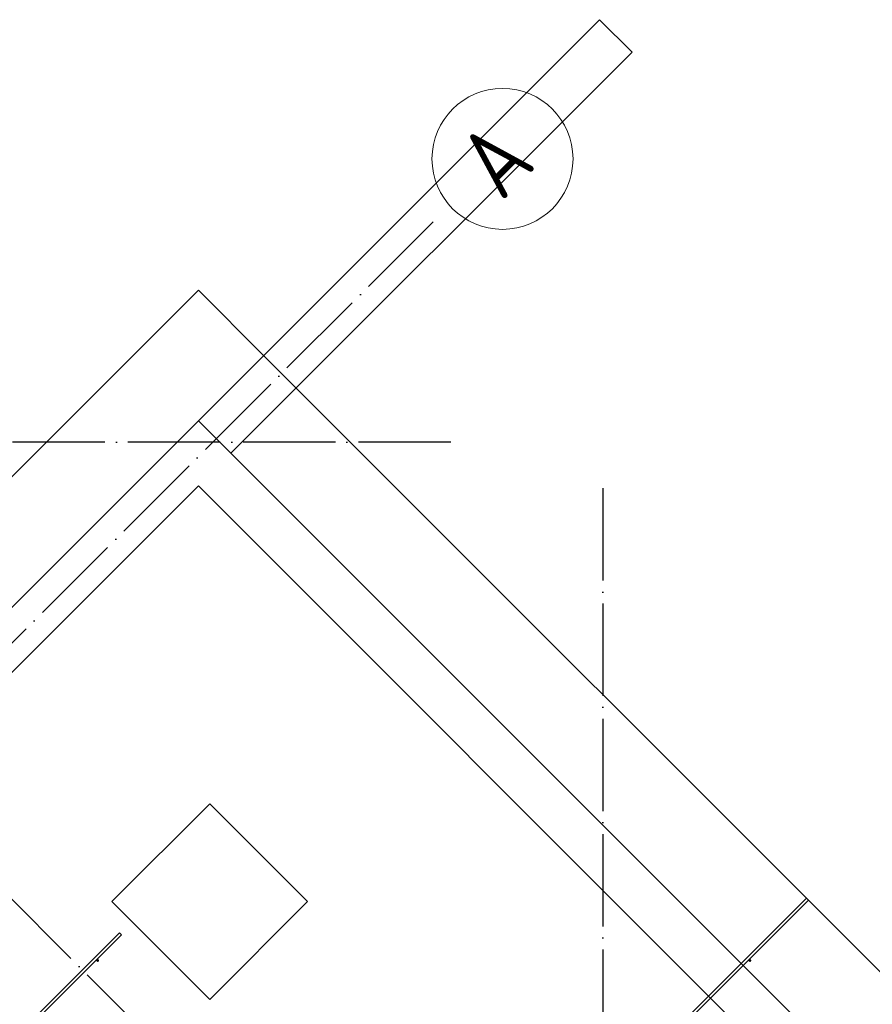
# Model space of a CAD drawing. Header units: millimetres. Extents: x -3483 to 105345, y -283423 to 72284.
# Tile 121 of 165: x 95921 to 99618, y 19362 to 23633. Entities that reach past the tile are written whole.
import ezdxf

# ---------------------------------------------------------------- set-up
doc = ezdxf.new("R2010")
doc.units = ezdxf.units.MM
for name, pattern in [('______11', [500, 400, -50, 0, -50]), ('______2', [270, 200, -70]), ('______5', [1100, 800, -100, 100, -100])]:
    doc.linetypes.add(name, pattern=pattern)
doc.layers.add('Арм.стержн. Фиксатор', color=7, linetype='Continuous', lineweight=35, true_color=0x501e0f)
doc.layers.add('Осевая линия_ общее', color=7, linetype='______5', lineweight=13, true_color=0xa0a0a0)
doc.layers.add('Стена_ общее', color=7, linetype='Continuous', lineweight=35)
doc.layers.add('Фундамент_ общее', color=7, linetype='Continuous', lineweight=35)
doc.styles.add('ISOCPEUR', font='ISOCPEUR')

# ---------------------------------------------------------------- blocks, each defined once
blk = doc.blocks.new('СЛОЖНЫЙ_ОБЪЕКТ_9')
at = {"layer": 'Осевая линия_ общее', "color": 253, "linetype": '______11', "lineweight": -3, "true_color": 0xa0a0a0, "transparency": 33554687}
for p, q in [((84349.3, 9391.4), (97713.7, 22755.7)), ((100386.5, 15317), (94623.6, 21079.9))]:
    blk.add_line(p, q, dxfattribs=at)
at = {"layer": 'Осевая линия_ общее', "color": 7, "linetype": 'Continuous', "lineweight": 13, "transparency": 33554687}
blk.add_circle((98014.4, 23028.9), 305.8, dxfattribs=at)
at = {"layer": 'Осевая линия_ общее', "color": 7, "linetype": 'Continuous', "lineweight": 13, "transparency": 33554687, "insert": (98011.2, 22841.2), "char_height": 300, "width": 392.646, "attachment_point": 7, "rotation": 45, "style": 'ISOCPEUR'}
blk.add_mtext('\\W0.82;А', dxfattribs=at)
blk = doc.blocks.new('СЛОЖНЫЙ_ОБЪЕКТ_13')
at = {"layer": 'Стена_ общее', "color": 9, "linetype": 'Continuous', "lineweight": -3, "true_color": 0xc7c7c7, "transparency": 33554687}
for p, q in [((96695.4, 21893.1), (95394.4, 20592)), ((96836.9, 21751.7), (96695.4, 21893.1)), ((101751.2, 16837.3), (96836.9, 21751.7)), ((95535.8, 20450.6), (96695.4, 21610.2)), ((96695.4, 21610.2), (99559.2, 18746.5))]:
    blk.add_line(p, q, dxfattribs=at)

msp = doc.modelspace()

# ---------------------------------------------------------------- hatches: boundary and pattern name
at = {"layer": 'Арм.стержн. Фиксатор', "linetype": 'Continuous', "lineweight": 35, "transparency": 33554687}
for points in [[(96265.2, 19551.6), (96264.8, 19553.9), (96263.5, 19555.9), (96261.5, 19557.2), (96259.2, 19557.6), (96256.9, 19557.2), (96255, 19555.9), (96253.7, 19553.9), (96253.2, 19551.6), (96253.7, 19549.3), (96255, 19547.4), (96256.9, 19546.1), (96259.2, 19545.6), (96261.5, 19546.1), (96263.5, 19547.4), (96264.8, 19549.3)], [(99093.6, 19551.6), (99093.2, 19553.9), (99091.9, 19555.9), (99089.9, 19557.2), (99087.6, 19557.6), (99085.3, 19557.2), (99083.4, 19555.9), (99082.1, 19553.9), (99081.6, 19551.6), (99082.1, 19549.3), (99083.4, 19547.4), (99085.3, 19546.1), (99087.6, 19545.6), (99089.9, 19546.1), (99091.9, 19547.4), (99093.2, 19549.3)]]:
    msp.add_hatch(color=34, dxfattribs=at).paths.add_polyline_path(points)

# ---------------------------------------------------------------- linework, layer by layer
at = {"layer": 'Арм.стержн. Фиксатор', "color": 34, "linetype": 'Continuous', "lineweight": 35, "transparency": 33554687}
msp.add_lwpolyline([(85374.1, 5863.5), (99332.4, 19821.8), (99340.9, 19813.3), (85382.6, 5855.1), (85374.1, 5863.5)], dxfattribs=at)
msp.add_lwpolyline([(85374.1, 5863.5), (99332.4, 19821.8), (99340.9, 19813.3), (85382.6, 5855.1), (85374.1, 5863.5)], dxfattribs=at)
at = {"layer": 'Арм.стержн. Фиксатор', "color": 34, "linetype": 'Continuous', "lineweight": 25, "transparency": 33554687}
msp.add_lwpolyline([(83959.9, 7277.8), (96353.2, 19671.1), (96361.7, 19662.6), (83968.4, 7269.3), (83959.9, 7277.8)], dxfattribs=at)
msp.add_lwpolyline([(83959.9, 7277.8), (96353.2, 19671.1), (96361.7, 19662.6), (83968.4, 7269.3), (83959.9, 7277.8)], dxfattribs=at)
at = {"layer": 'Осевая линия_ общее', "color": 253, "linetype": '______11', "lineweight": -3, "true_color": 0xa0a0a0, "transparency": 33554687}
for p, q in [((97790, 21800), (77142.2, 21800)), ((98450, 21600), (98450, -2827.9))]:
    msp.add_line(p, q, dxfattribs=at)
at = {"layer": 'Стена_ общее', "color": 7, "linetype": 'Continuous', "lineweight": 25, "transparency": 33554687}
for p, q in [((96695.4, 21893.1), (98434.9, 23632.6)), ((96695.4, 21893.1), (98434.9, 23632.6)), ((98434.9, 23632.6), (98576.3, 23491.1)), ((98434.9, 23632.6), (98576.3, 23491.1)), ((98576.3, 23491.1), (96836.9, 21751.7)), ((98576.3, 23491.1), (96836.9, 21751.7)), ((95394.4, 20592), (96695.4, 21893.1)), ((95394.4, 20592), (96695.4, 21893.1)), ((96695.4, 21893.1), (96836.9, 21751.7)), ((96836.9, 21751.7), (96695.4, 21893.1)), ((96695.4, 21893.1), (96836.9, 21751.7)), ((96836.9, 21751.7), (96695.4, 21893.1)), ((96836.9, 21751.7), (99700.6, 18887.9)), ((96836.9, 21751.7), (99700.6, 18887.9)), ((96695.4, 21610.2), (95535.8, 20450.6)), ((96695.4, 21610.2), (95535.8, 20450.6)), ((99559.2, 18746.5), (96695.4, 21610.2)), ((99559.2, 18746.5), (96695.4, 21610.2))]:
    msp.add_line(p, q, dxfattribs=at)
at = {"layer": 'Фундамент_ общее', "color": 7, "lineweight": 25, "transparency": 33554687}
for p, q in [((95394.4, 21157.7), (96695.4, 22458.8)), ((96695.4, 22458.8), (96978.3, 22175.9)), ((97119.7, 22034.5), (99983.5, 19170.7)), ((96744.9, 20231.4), (96320.7, 19807.1)), ((97169.2, 19807.1), (96744.9, 20231.4)), ((96320.7, 19807.1), (96744.9, 19382.8)), ((96744.9, 19382.8), (97169.2, 19807.1))]:
    msp.add_line(p, q, dxfattribs=at)
at = {"layer": 'Фундамент_ общее', "color": 7, "linetype": 'Continuous', "lineweight": 25, "transparency": 33554687}
for p, q in [((95394.4, 21157.7), (96695.4, 22458.8)), ((96695.4, 22458.8), (96978.3, 22175.9)), ((97119.7, 22034.5), (99983.5, 19170.7)), ((96744.9, 20231.4), (96320.7, 19807.1)), ((97169.2, 19807.1), (96744.9, 20231.4)), ((96320.7, 19807.1), (96744.9, 19382.8)), ((96744.9, 19382.8), (97169.2, 19807.1))]:
    msp.add_line(p, q, dxfattribs=at)
at = {"layer": 'Фундамент_ общее', "color": 253, "linetype": '______2', "lineweight": 18, "true_color": 0xababab, "transparency": 33554687}
msp.add_line((96978.3, 22175.9), (97119.7, 22034.5), dxfattribs=at)
msp.add_line((96978.3, 22175.9), (97119.7, 22034.5), dxfattribs=at)

# ---------------------------------------------------------------- block references
at = {"layer": 'Осевая линия_ общее', "color": 253, "linetype": '______11', "lineweight": -3, "true_color": 0xa0a0a0, "transparency": 33554687}
msp.add_blockref('СЛОЖНЫЙ_ОБЪЕКТ_9', (0, 0), dxfattribs=at)
at = {"layer": 'Стена_ общее', "color": 9, "linetype": 'Continuous', "lineweight": -3, "true_color": 0xc7c7c7, "transparency": 33554687}
msp.add_blockref('СЛОЖНЫЙ_ОБЪЕКТ_13', (0, 0), dxfattribs=at)

doc.saveas('drawing.dxf')
